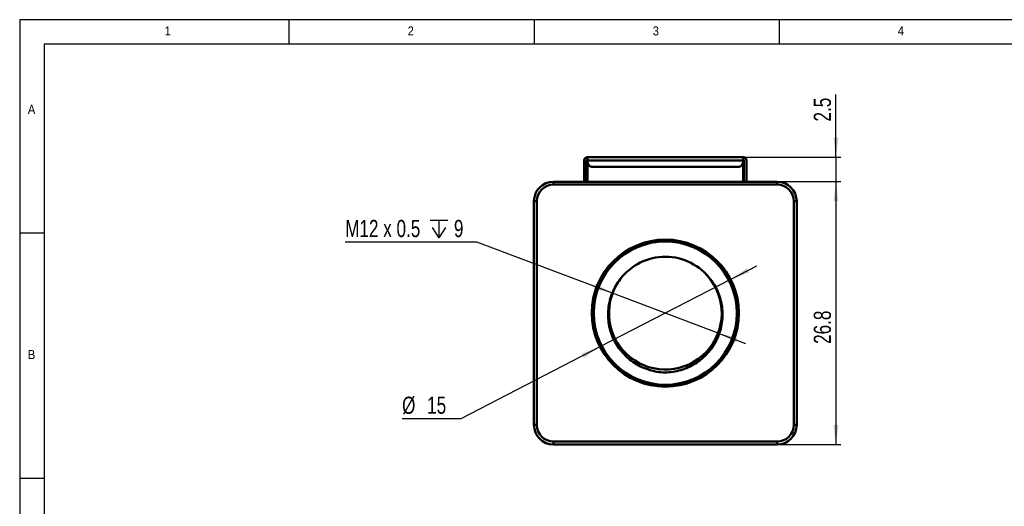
# Model space of a CAD drawing. Header units: millimetres. Extents: x 2 to 208, y 2 to 146.
# Tile 6 of 13: x 2 to 103, y 96 to 146. Entities that reach past the tile are written whole.
import ezdxf

# ---------------------------------------------------------------- set-up
doc = ezdxf.new("R2010")
doc.units = ezdxf.units.MM
doc.header["$LTSCALE"] = 0.5
doc.layers.add('DIM', color=82, linetype='Continuous')
doc.layers.add('TEXT', color=5, linetype='Continuous')
doc.layers.add('SOL', color=7, linetype='Continuous', lineweight=50)
doc.styles.add('SLDTEXTSTYLE1', font='GOTHIC.TTF', dxfattribs={"width": 0.913})
doc.styles.add('SLDTEXTSTYLE4', font='ARIALNI.TTF', dxfattribs={"width": 0.87})
doc.styles.add('SLDTEXTSTYLE5', font='ARIALN.TTF', dxfattribs={"width": 0.87})
doc.dimstyles.new('SLDDIMSTYLE0', dxfattribs={"dimtxt": 1.75, "dimasz": 2, "dimexe": 0, "dimexo": 0.0625, "dimgap": 0.4375, "dimtad": 2, "dimrnd": 1e-09, "dimzin": 12, "dimdsep": 46, "dimtxsty": 'SLDTEXTSTYLE4', "dimsah": 1, "dimcen": 0.09, "dimadec": 0, "dimazin": 3, "dimtfac": 1, "dimtofl": 0, "dimtmove": 0, "dimatfit": 3, "dimfxl": 1, "dimfrac": 2, "dimtolj": 1, "dimtzin": 12, "dimarcsym": 0})
doc.dimstyles.new('SLDDIMSTYLE3', dxfattribs={"dimtxt": 1.75, "dimasz": 2, "dimexe": 0, "dimexo": 0.0625, "dimgap": 0.4375, "dimtad": 2, "dimrnd": 1e-09, "dimzin": 12, "dimdsep": 46, "dimtxsty": 'SLDTEXTSTYLE4', "dimsah": 1, "dimcen": 0.09, "dimadec": 0, "dimazin": 3, "dimtfac": 1, "dimtmove": 0, "dimatfit": 0, "dimfxl": 1, "dimfrac": 2, "dimtolj": 1, "dimtzin": 12, "dimarcsym": 0})
doc.dimstyles.new('SLDDIMSTYLE4', dxfattribs={"dimtxt": 1.75, "dimasz": 2, "dimexe": 0, "dimexo": 0.0625, "dimgap": 0.4375, "dimtad": 0, "dimtih": 1, "dimtoh": 1, "dimdec": 6, "dimrnd": 1e-09, "dimzin": 12, "dimdsep": 46, "dimtxsty": 'SLDTEXTSTYLE4', "dimsah": 1, "dimcen": 0, "dimadec": 0, "dimazin": 3, "dimtfac": 1, "dimtmove": 0, "dimatfit": 3, "dimfxl": 1, "dimfrac": 2, "dimtolj": 1, "dimtzin": 12, "dimarcsym": 0})
doc.dimstyles.new('SLDDIMSTYLE5', dxfattribs={"dimtxt": 1.75, "dimasz": 2, "dimexe": 0, "dimexo": 0.0625, "dimgap": 0.4375, "dimtad": 0, "dimtih": 1, "dimtoh": 1, "dimrnd": 1e-09, "dimzin": 12, "dimdsep": 46, "dimtxsty": 'SLDTEXTSTYLE4', "dimsah": 1, "dimcen": 0, "dimadec": 0, "dimazin": 3, "dimtfac": 1, "dimtmove": 0, "dimatfit": 3, "dimfxl": 1, "dimfrac": 2, "dimtolj": 1, "dimtzin": 12, "dimarcsym": 0})

# ---------------------------------------------------------------- blocks, each defined once
blk = doc.blocks.new('_D_11')
at = {"layer": 'DIM'}
for p, q in [((79.77, 129.49), (86.27, 129.49)), ((85.77, 129.49), (85.77, 102.69)), ((79.77, 102.69), (86.27, 102.69))]:
    blk.add_line(p, q, dxfattribs=at)
for points in [[(85.77, 129.49), (85.52, 127.49), (86.02, 127.49)], [(85.77, 102.69), (86.02, 104.69), (85.52, 104.69)]]:
    blk.add_solid(points, dxfattribs=at)
at = {"layer": 'DIM', "insert": (83.51, 112.95), "char_height": 1.75, "attachment_point": 1, "rotation": 90, "style": 'SLDTEXTSTYLE5'}
blk.add_mtext('26.8', dxfattribs=at)
blk = doc.blocks.new('_D_12')
at = {"layer": 'DIM'}
for p, q in [((85.77, 131.99), (85.77, 138.36)), ((76.29, 131.99), (86.27, 131.99)), ((85.77, 131.99), (85.77, 129.49)), ((79.77, 129.49), (86.27, 129.49)), ((85.77, 129.49), (85.77, 126.49))]:
    blk.add_line(p, q, dxfattribs=at)
for points in [[(85.77, 131.99), (86.02, 133.99), (85.52, 133.99)], [(85.77, 129.49), (85.52, 127.49), (86.02, 127.49)]]:
    blk.add_solid(points, dxfattribs=at)
at = {"layer": 'DIM', "insert": (83.51, 135.62), "char_height": 1.75, "attachment_point": 1, "rotation": 90, "style": 'SLDTEXTSTYLE5'}
blk.add_mtext('2.5', dxfattribs=at)
blk = doc.blocks.new('SW_SYMBOL_HOLE_DEPTH')
at = {"layer": 'DIM', "color": 0}
for p, q in [((0, 437.5), (400, 437.5)), ((50, 277.5), (200, 37.5)), ((200, 437.5), (200, 37.5)), ((350, 277.5), (200, 37.5))]:
    blk.add_line(p, q, dxfattribs=at)
blk = doc.blocks.new('_D_13')
at = {"layer": 'DIM'}
for p, q in [((49.15, 123.33), (35.71, 123.33)), ((62.99, 118.12), (49.15, 123.33)), ((73.75, 114.06), (62.99, 118.12)), ((73.75, 114.06), (76.55, 113))]:
    blk.add_line(p, q, dxfattribs=at)
for start, end in [(143.0889, 164.3101), (334.3706, 36.5)]:
    blk.add_arc((68.37, 116.09), 5.75, start, end, dxfattribs=at)
for points in [[(62.99, 118.12), (61.2, 119.06), (61.03, 118.59)], [(73.75, 114.06), (75.53, 113.12), (75.71, 113.59)]]:
    blk.add_solid(points, dxfattribs=at)
at = {"layer": 'DIM', "xscale": 0.0045117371, "yscale": 0.0045117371, "zscale": 0.0045117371}
blk.add_blockref('SW_SYMBOL_HOLE_DEPTH', (44.37, 123.58), dxfattribs=at)
at = {"layer": 'DIM', "char_height": 1.75, "attachment_point": 1, "style": 'SLDTEXTSTYLE5'}
for s, insert in [('M12 x 0.5', (35.71, 125.59)), ('9', (46.8, 125.59))]:
    blk.add_mtext(s, dxfattribs=dict(at, insert=insert))
blk = doc.blocks.new('_D_14')
at = {"layer": 'DIM'}
for p, q in [((75.03, 119.53), (77.7, 120.91)), ((75.03, 119.53), (61.7, 112.65)), ((61.7, 112.65), (47.52, 105.32)), ((47.52, 105.32), (41.51, 105.32))]:
    blk.add_line(p, q, dxfattribs=at)
for points in [[(75.03, 119.53), (76.92, 120.23), (76.69, 120.67)], [(61.7, 112.65), (59.81, 111.95), (60.04, 111.51)]]:
    blk.add_solid(points, dxfattribs=at)
at = {"layer": 'DIM', "char_height": 1.75, "attachment_point": 1, "style": 'SLDTEXTSTYLE5'}
for s, insert in [('%%c', (41.51, 107.57)), ('15', (44.07, 107.58))]:
    blk.add_mtext(s, dxfattribs=dict(at, insert=insert))

msp = doc.modelspace()

# ---------------------------------------------------------------- linework, layer by layer
at = {"layer": 'SOL'}
for p, q in [((60.0919243, 129.4875488), (60.0919243, 131.6381494)), ((60.3419243, 131.6381494), (60.3419243, 129.4875488)), ((60.4419243, 131.9881499), (60.412635, 131.9869222)), ((60.4419216, 131.9881499), (65.9669243, 131.9881498)), ((60.4419216, 131.9881494), (76.2919248, 131.9881492)), ((60.4419242, 131.9881493), (60.4419243, 131.9845595)), ((60.4419243, 131.6381493), (76.2919243, 131.6381491)), ((60.4419243, 131.4881493), (60.4419243, 131.6381493)), ((61.9832609, 131.9881495), (61.9832609, 131.9881496)), ((62.1669243, 131.9881496), (62.3669243, 131.9881496)), ((62.3669243, 131.9881495), (62.1669243, 131.9881495)), ((62.3669243, 131.9881497), (64.9669243, 131.9881497)), ((62.3669243, 131.9881496), (62.3669243, 131.9881497)), ((62.3669243, 131.9881494), (62.3669243, 131.9881495)), ((74.3669243, 131.9881493), (62.3669243, 131.9881494)), ((64.9669243, 131.9881497), (64.9669243, 131.9881498)), ((64.9669243, 131.9881498), (65.9669243, 131.9881498)), ((65.9669243, 131.9881498), (65.9669243, 131.9881498)), ((70.7669243, 131.9881498), (71.7669243, 131.9881497)), ((70.7669243, 131.9881498), (70.7669243, 131.9881498)), ((70.7669243, 131.9881498), (76.2919269, 131.9881497)), ((71.7669243, 131.9881497), (71.7669243, 131.9881496)), ((71.7669243, 131.9881496), (74.3669243, 131.9881496)), ((74.3669243, 131.9881496), (74.3669243, 131.9881495)), ((74.3669243, 131.9881495), (74.5669243, 131.9881495)), ((74.3669243, 131.9881494), (74.3669243, 131.9881493)), ((74.5669243, 131.9881494), (74.3669243, 131.9881494)), ((74.7505878, 131.9881495), (74.7505878, 131.9881494)), ((76.2919243, 131.6381491), (76.2919243, 131.4881491)), ((76.3212137, 131.986922), (76.2919269, 131.9881497)), ((76.3919243, 131.6381492), (76.3919243, 129.4875488)), ((76.6419243, 131.6381492), (76.6419243, 129.4875488)), ((60.3419243, 131.5881499), (60.4419243, 131.5881499)), ((60.3419243, 131.5881499), (60.4419243, 131.5881499)), ((60.4419243, 131.4381493), (60.4419243, 129.4875488)), ((60.9419243, 130.9881493), (75.7919243, 130.9881492)), ((76.2919243, 131.5881497), (76.3919243, 131.5881497)), ((76.3919243, 131.5881497), (76.2919243, 131.5881497)), ((76.2919243, 131.4381492), (76.2919243, 129.4875488)), ((56.9669243, 129.4875488), (56.9669243, 129.1875488)), ((56.9669243, 129.4875488), (79.7669243, 129.4875488)), ((79.7669243, 129.1875488), (56.9669243, 129.1875488)), ((61.7669243, 129.4881493), (62.1669243, 129.4881493)), ((61.7669243, 129.4881493), (61.7669243, 129.4875488)), ((62.1669243, 129.4881493), (61.7669243, 129.4881493)), ((61.7669243, 129.4881493), (61.7669243, 129.4881493)), ((62.1669243, 129.4881493), (62.1669243, 129.4875488)), ((62.1669243, 129.4881493), (62.1669243, 129.4881493)), ((74.5669243, 129.4881492), (74.9669243, 129.4881492)), ((74.5669243, 129.4881492), (74.5669243, 129.4875488)), ((74.9669243, 129.4881492), (74.5669243, 129.4881492)), ((74.5669243, 129.4881492), (74.5669243, 129.4881492)), ((74.9669243, 129.4881492), (74.9669243, 129.4875488)), ((74.9669243, 129.4881492), (74.9669243, 129.4881492)), ((79.7669243, 129.4875488), (79.7669243, 129.1875488)), ((54.9669243, 104.6875488), (54.9669243, 127.4875488)), ((54.9669243, 127.4875488), (55.2669243, 127.4875488)), ((55.2669243, 127.4875488), (55.2669243, 104.6875488)), ((81.4669243, 104.6875488), (81.4669243, 127.4875488)), ((81.7669243, 127.4875488), (81.4669243, 127.4875488)), ((81.7669243, 127.4875488), (81.7669243, 104.6875488)), ((55.2669243, 104.6875488), (54.9669243, 104.6875488)), ((81.4669243, 104.6875488), (81.7669243, 104.6875488)), ((56.9669243, 102.9875488), (79.7669243, 102.9875488)), ((56.9669243, 102.9875488), (56.9669243, 102.6875488)), ((79.7669243, 102.6875488), (56.9669243, 102.6875488)), ((79.7669243, 102.9875488), (79.7669243, 102.6875488))]:
    msp.add_line(p, q, dxfattribs=at)
for radius in [7.5, 7.3]:
    msp.add_circle((68.3669243, 116.0875488), radius, dxfattribs=at)
for centre, radius, start, end in [((56.9669243, 127.4875488), 2, 90, 180), ((56.9669243, 127.4875488), 1.7, 90, 180), ((79.7669243, 127.4875488), 2, 0, 90), ((79.7669243, 127.4875488), 1.7, 0, 90), ((68.3669243, 116.0875488), 5.75, 36.499954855, 143.088936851), ((68.3678825, 116.0869311), 5.7495973, 140.426452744, 36.510582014), ((56.9669243, 104.6875488), 2, 180, 270), ((56.9669243, 104.6875488), 1.7, 180, 270), ((79.7669243, 104.6875488), 1.7, 270, 0), ((79.7669243, 104.6875488), 2, 270, 0)]:
    msp.add_arc(centre, radius, start, end, dxfattribs=at)
for points in [[(60.0919243, 131.6381494), (60.0971854, 131.6840123), (60.1077075, 131.7757382), (60.1886447, 131.891429), (60.3043355, 131.9723662), (60.3960614, 131.9828883), (60.4419243, 131.9881493)], [(60.3419243, 131.9735601), (60.3070797, 131.9595465), (60.2373905, 131.9315192), (60.1570159, 131.8505081), (60.102346, 131.7503379), (60.0953982, 131.6755459), (60.0919243, 131.6381499)], [(60.4419243, 131.7381493), (60.4288206, 131.7366462), (60.4026132, 131.7336399), (60.3695587, 131.710515), (60.3464338, 131.6774605), (60.3434275, 131.6512531), (60.3419243, 131.6381494)], [(60.4419243, 131.9845595), (60.4419243, 131.9743219), (60.4419243, 131.9538466), (60.4419243, 131.8716625), (60.4419243, 131.7631724), (60.4419243, 131.6798237), (60.4419243, 131.6381493)], [(61.9669243, 131.9881496), (61.9699307, 131.9881496), (61.9759433, 131.9881496), (62.0221931, 131.9881496), (62.0883021, 131.9881496), (62.1407169, 131.9881496), (62.1669243, 131.9881496)], [(61.9832609, 131.9881496), (61.9785173, 131.9881496), (61.9690303, 131.9881496), (61.9676263, 131.9881496), (61.9669243, 131.9881496)], [(61.9669243, 131.9881495), (61.9676263, 131.9881495), (61.9690303, 131.9881495), (61.9785173, 131.9881495), (61.9832609, 131.9881495)], [(62.1669243, 131.9881495), (62.1407169, 131.9881495), (62.0883021, 131.9881495), (62.0221931, 131.9881495), (61.9759433, 131.9881495), (61.9699307, 131.9881495), (61.9669243, 131.9881495)], [(74.5669243, 131.9881495), (74.5834056, 131.9881495), (74.6163681, 131.9881495), (74.6628042, 131.9881495), (74.7034141, 131.9881495), (74.7357088, 131.9881495), (74.7577976, 131.9881495), (74.7680648, 131.9881495), (74.7669028, 131.9881495), (74.7560262, 131.9881495), (74.7505878, 131.9881495)], [(74.7505878, 131.9881494), (74.7560262, 131.9881494), (74.7669028, 131.9881494), (74.7680648, 131.9881494), (74.7577976, 131.9881494), (74.7357088, 131.9881494), (74.7034141, 131.9881494), (74.6628042, 131.9881494), (74.6163681, 131.9881494), (74.5834056, 131.9881494), (74.5669243, 131.9881494)], [(76.2919243, 131.6381491), (76.2919243, 131.6840121), (76.2919243, 131.775738), (76.2919243, 131.8914288), (76.2919243, 131.972366), (76.2919243, 131.9828881), (76.2919243, 131.9881492)], [(76.3919243, 131.6381492), (76.3904212, 131.6512529), (76.3874149, 131.6774603), (76.36429, 131.7105148), (76.3312355, 131.7336397), (76.305028, 131.736646), (76.2919243, 131.7381492)], [(76.2919248, 131.9881492), (76.3377877, 131.9828881), (76.4295136, 131.9723659), (76.5452041, 131.8914286), (76.6261412, 131.7757379), (76.6366633, 131.6840121), (76.6419243, 131.6381492)], [(76.6419243, 131.6381497), (76.6384505, 131.6755457), (76.6315027, 131.7503378), (76.5768328, 131.8505079), (76.4964582, 131.931519), (76.426769, 131.9595463), (76.3919243, 131.9735599)], [(60.9419243, 130.9881493), (60.8764058, 130.9956651), (60.7453688, 131.0106967), (60.5800963, 131.1263213), (60.4644717, 131.2915938), (60.4494401, 131.4226308), (60.4419243, 131.4881493)], [(76.2919243, 131.4881491), (76.2844086, 131.4226306), (76.269377, 131.2915936), (76.1537524, 131.1263211), (75.9884799, 131.0106965), (75.8574429, 130.9956649), (75.7919243, 130.9881492)]]:
    msp.add_open_spline(points, degree=3, dxfattribs=at)
for points, knots in [([(60.412635, 131.9869222), (60.4076508, 131.986449), (60.3978451, 131.9855181), (60.38036, 131.982837), (60.3615003, 131.9790332), (60.3485527, 131.9754133), (60.3419243, 131.9735601)], [0, 0, 0, 0, 0.2521580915, 0.4960836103, 0.7420275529, 1, 1, 1, 1]), ([(76.3919243, 131.9735599), (76.385296, 131.9754131), (76.3723484, 131.979033), (76.3534887, 131.9828369), (76.3360036, 131.9855179), (76.3261979, 131.9864488), (76.3212137, 131.986922)], [0, 0, 0, 0, 0.2579724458, 0.503916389, 0.7478419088, 1, 1, 1, 1]), ([(63.7694043, 119.5408529), (63.6019043, 119.3285934), (63.4495365, 119.104634), (63.17587, 118.6326926), (63.0555894, 118.3855706), (62.8525372, 117.8830041), (62.768812, 117.6257348), (62.6371133, 117.0991734), (62.5890464, 116.8277728), (62.5033861, 116.0159474), (62.5212628, 115.4753531), (62.710268, 114.3954372), (62.8773335, 113.8802907), (63.2333391, 113.1464396), (63.3707892, 112.9073671), (63.6736269, 112.4566046), (63.8393828, 112.2428184), (64.1993303, 111.8382434), (64.394568, 111.6465728), (64.8101123, 111.2913066), (65.0278565, 111.1296394), (65.4826388, 110.8371951), (65.7196778, 110.7064196), (66.2134869, 110.4764589), (66.4703865, 110.3776456), (67.2465944, 110.1380876), (67.7791067, 110.0491549), (68.3272297, 110.0336789)], [0, 0, 0, 0, 0.0625, 0.0625, 0.125, 0.125, 0.1875, 0.1875, 0.25, 0.25, 0.375, 0.375, 0.5, 0.5, 0.5625, 0.5625, 0.625, 0.625, 0.6875, 0.6875, 0.75, 0.75, 0.8125, 0.8125, 0.875, 0.875, 1, 1, 1, 1]), ([(72.9744837, 119.4997827), (72.893282, 119.6181044), (72.715529, 119.8771143), (72.4832137, 120.0889129), (72.3570254, 120.203957)], [0, 0, 0, 0, 0.4568229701, 1, 1, 1, 1]), ([(68.3272297, 110.0336789), (68.6019873, 110.0378317), (68.8749042, 110.0602548), (69.4169686, 110.1425109), (69.685299, 110.2024953), (70.2059967, 110.3567277), (70.4599132, 110.4511735), (70.9548767, 110.6747362), (71.1976597, 110.8050121), (71.8915329, 111.2415752), (72.3066475, 111.5898016), (72.8578027, 112.1982976), (73.0277793, 112.4142682), (73.3336634, 112.862599), (73.4707836, 113.0962601), (73.7132535, 113.58265), (73.8192426, 113.8375309), (73.9924019, 114.3551114), (74.0601275, 114.6176919), (74.1587227, 115.1502625), (74.1895946, 115.420252), (74.2131328, 115.9679118), (74.2054421, 116.2418613), (74.1525674, 116.7817424), (74.1074469, 117.0489966), (73.9794508, 117.5780765), (73.8957112, 117.8415427), (73.5939801, 118.6009056), (73.3252127, 119.0739002), (72.989104, 119.5077762)], [0, 0, 0, 0, 0.0625, 0.0625, 0.125, 0.125, 0.1875, 0.1875, 0.25, 0.25, 0.375, 0.375, 0.4375, 0.4375, 0.5, 0.5, 0.5625, 0.5625, 0.625, 0.625, 0.6875, 0.6875, 0.75, 0.75, 0.8125, 0.8125, 0.875, 0.875, 1, 1, 1, 1])]:
    msp.add_open_spline(points, degree=3, knots=knots, dxfattribs=at)
at = {"layer": 'TEXT'}
for p, q in [((207.5, 146), (2.5, 146)), ((2.5, 146), (2.5, 2.5)), ((30, 143.5), (30, 146)), ((55, 146), (55, 143.5)), ((80, 143.5), (80, 146)), ((205, 143.5), (5, 143.5)), ((5, 143.5), (5, 5)), ((5, 124.25), (2.5, 124.25)), ((2.5, 99.25), (5, 99.25))]:
    msp.add_line(p, q, dxfattribs=at)

# ---------------------------------------------------------------- texts
at = {"layer": 'TEXT', "char_height": 0.9260417, "attachment_point": 1, "style": 'SLDTEXTSTYLE1'}
for s, insert in [('1', (17.2916667, 145.3231553)), ('2', (42.0833333, 145.3231553)), ('3', (67.0833333, 145.3231553)), ('4', (92.0833333, 145.3231553)), ('A', (3.3333333, 137.3231533)), ('B', (3.3333333, 112.3231533))]:
    msp.add_mtext(s, dxfattribs=dict(at, insert=insert))

# ---------------------------------------------------------------- dimensions: what is measured, and where the dimension line sits
at = {"layer": 'DIM'}
for base, p1, p2, dimstyle, picture, middle in [((85.7669243, 129.4875488), (76.2919248, 131.9881492), (79.7669243, 129.4875488), 'SLDDIMSTYLE3', '_D_12', (85.7669243, 136.9922582)), ((85.7669243, 102.6875488), (79.7669243, 129.4875488), (79.7669243, 102.6875488), 'SLDDIMSTYLE0', '_D_11', (85.7669243, 114.8729785))]:
    dim = msp.add_linear_dim(base=base, p1=p1, p2=p2, angle=90, dimstyle=dimstyle, dxfattribs=at)
    dim.commit()
    dim.dimension.update_dxf_attribs({"geometry": picture, "text_midpoint": middle, "dimtype": 160})
dim = msp.add_diameter_dim_2p(p1=(62.9866909, 118.1162401), p2=(73.7471578, 114.0588575), text='M12 x 0.5{\\fGDT;x}9\\P', dimstyle='SLDDIMSTYLE4', override={"dimpost": '<>'}, dxfattribs=at)
dim.commit()
dim.dimension.update_dxf_attribs({"geometry": '_D_13', "text_midpoint": (41.8019695, 124.6811497), "dimtype": 163})
dim = msp.add_diameter_dim_2p(p1=(61.7036255, 112.6451008), p2=(75.0302232, 119.5299968), dimstyle='SLDDIMSTYLE5', dxfattribs=at)
dim.commit()
dim.dimension.update_dxf_attribs({"geometry": '_D_14', "text_midpoint": (43.8873063, 106.6710832), "dimtype": 163})

doc.saveas('drawing.dxf')
